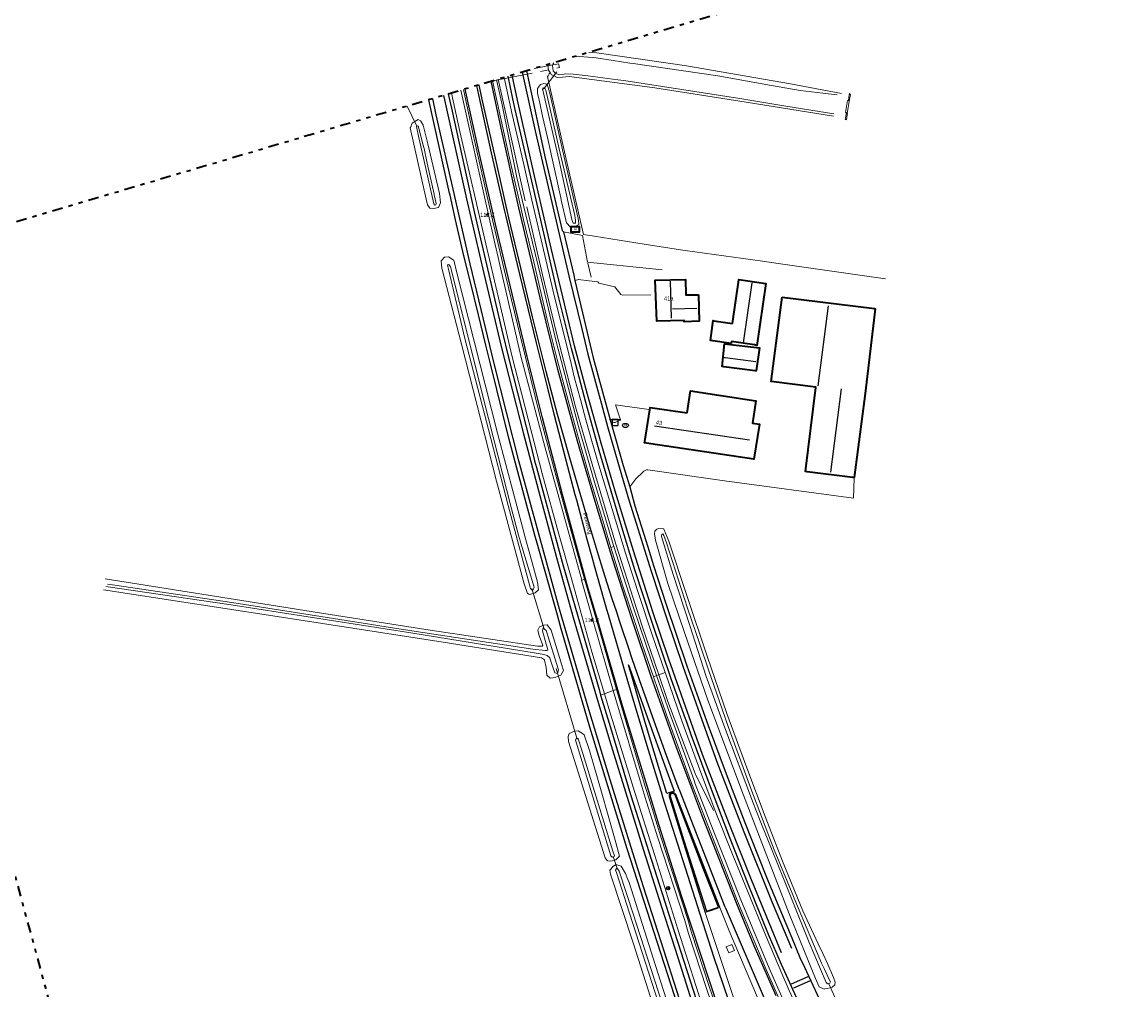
# Model space of a CAD drawing. Header units: metres. Extents: x 169249 to 194689, y 406250 to 412203.
# Tile 164 of 256: x 178992 to 179257, y 408309 to 408542. Entities that reach past the tile are written whole.
import ezdxf
from ezdxf.enums import TextEntityAlignment as Align

# ---------------------------------------------------------------- set-up
doc = ezdxf.new("R2010")
doc.units = ezdxf.units.M
doc.linetypes.add('BGT_NLCS_N264$0$AL-TEKENBLADGRENS', pattern=[11.5, 2.5, -1.5, 1, -1.5, 1, -1.5, 2.5])
doc.linetypes.add('BGT_NLCS_N264$0$AM-AS', pattern=[16, 10, -2, 2, -2])
doc.layers.get('0').update_dxf_attribs({"linetype": 'CONTINUOUS'})
for name, color, linetype, lineweight in [('BGT_NLCS_N264$0$B-WE-AM-AS_KUNSTWERK_DUIKER-GV', 252, 'BGT_NLCS_N264$0$AM-AS', 18), ('BGT_NLCS_N264$0$B-WE-BV-GELEIDECONSTRUCTIE-G', 252, 'CONTINUOUS', 18), ('BGT_NLCS_N264$0$B-WE-GW-WATERGANG_INSTEEK-G', 252, 'CONTINUOUS', 18), ('BGT_NLCS_N264$0$B-WE-GW-WATERGANG_SLOOT_BODEM-G', 252, 'CONTINUOUS', 18), ('BGT_NLCS_N264$0$B-WE-GW-WATERGANG_WATERLIJN-G', 252, 'CONTINUOUS', 18), ('BGT_NLCS_N264$0$B-WE-IE-TERREINAFSCHEIDING_KUNSTMATIG_HEKWERK-G', 252, 'BGT_NLCS_N264$0$IE-TERREINAFSCHEIDING-KUNSTMATIG', 18), ('BGT_NLCS_N264$0$B-WE-KW-KUNSTWERK_DUIKER-G', 252, 'CONTINUOUS', 18), ('BGT_NLCS_N264$0$B-WE-KW-KUNSTWERK_SLUIS-G', 252, 'CONTINUOUS', 18), ('BGT_NLCS_N264$0$B-WE-OG-TOPOGRAFIE_BEBOUWING-G', 252, 'CONTINUOUS', 35), ('BGT_NLCS_N264$0$B-WE-OG-TOPOGRAFIE_WEG_BERM-GV', 252, 'CONTINUOUS', 18), ('BGT_NLCS_N264$0$B-WE-OG-TOPOGRAFIE_WEG_VERHARD-G', 252, 'CONTINUOUS', 18), ('BGT_NLCS_N264$0$B-WE-VW-BEWEGWIJZERING_DRAAGCONSTRUCTIE-S', 252, 'CONTINUOUS', 25), ('BGT_NLCS_N264$0$B-WE-VW-VERKEERSTEKEN_BORD-S', 252, 'CONTINUOUS', 25), ('BGT_NLCS_N264$0$X-XX-AL-TEKENBLADGRENS-G', 252, 'BGT_NLCS_N264$0$AL-TEKENBLADGRENS', 35), ('X-XX-AL-REFERENTIE-G', 7, 'CONTINUOUS', 18)]:
    doc.layers.add(name, color=color, linetype=linetype, lineweight=lineweight)
for name, color, linetype in [('BGT_NLCS_N264$0$B-WE-IE-MEUBILAIR_WEGMEUBILAIR-S', 252, 'CONTINUOUS'), ('BGT_NLCS_N264$0$B-WE-KG-KADASTRAAL_NOK-G', 252, 'CONTINUOUS'), ('BGT_NLCS_N264$0$B-WE-KL-WATER_BRANDLEIDING_PUT-S', 252, 'CONTINUOUS'), ('BGT_NLCS_N264$0$B-WE-OG-TOPOGRAFIE_WEG_RIJWEG-G', 252, 'CONTINUOUS'), ('BGT_NLCS_N264$0$B-WE-OG-TOPOGRAFIE_WEG_VERKEERSEILAND-GV', 252, 'CONTINUOUS'), ('BGT_NLCS_N264$0$B-WE-VW-MARKERING-G', 252, 'CONTINUOUS'), ('BGT_NLCS_N264$0$Label_Nummeraanduidingreeks', 252, 'CONTINUOUS'), ('BGT_NLCS_N264$0$Label_Openbareruimte', 252, 'CONTINUOUS'), ('BGT_NLCS_N264$0$Label_Puntobject', 252, 'CONTINUOUS')]:
    doc.layers.add(name, color=color, linetype=linetype)
doc.styles.add('BGT_NLCS_N264$0$NLCS-ISO', font='NLCS-ISO.ttf')
doc.styles.add('BGT_NLCS_N264$0$STANDARD', font='txt')
doc.linetypes.add('BGT_NLCS_N264$0$IE-TERREINAFSCHEIDING-KUNSTMATIG', pattern='A,4,[82,NLCS.SHX,S=0.75,R=90,X=0,Y=0],4,-2', length=10)

# ---------------------------------------------------------------- blocks, each defined once
blk = doc.blocks.new('BGT_NLCS_N264$0$SIE-WEG_WEGWIJZER-SO')
for q in [(-0.29, -0.29), (0, 0.41), (0.29, -0.29)]:
    blk.add_line((0, 0), q)
blk.add_circle((0, 0), 0.413)
blk = doc.blocks.new('BGT_NLCS_N264$0$SVW-VERKEERSTEKEN_BORD_ANWB-SO')
blk.add_line((-1.375, 0), (1.375, 0))
at = {"flags": 128}
blk.add_lwpolyline([(-0.75, 0), (-0.75, -1.5), (0.75, -1.5), (0.75, 0)], close=True, dxfattribs=at)
blk = doc.blocks.new('BGT_NLCS_N264$0$SRI-TERREINKAST-SO')
at = {"ltscale": 0.1}
h = blk.add_hatch(color=256, dxfattribs=at)
h.paths.add_polyline_path([(1.16, 0.64), (-1.01, 0.64), (-1.01, -0.71), (1.16, -0.71)])
h.paths.add_polyline_path([(1.01, 0.49), (-0.86, 0.49), (-0.86, -0.56), (1.01, -0.56)], flags=16)
at = {"flags": 128}
for points in [[(1.16, 0.64), (-1.01, 0.64), (-1.01, -0.71), (1.16, -0.71)], [(1.01, 0.49), (-0.86, 0.49), (-0.86, -0.56), (1.01, -0.56)]]:
    blk.add_lwpolyline(points, close=True, dxfattribs=at)
at = {"style": 'BGT_NLCS_N264$0$NLCS-ISO'}
blk.add_text('RI', height=0.6, dxfattribs=at).set_placement((-0.26, -0.29))
blk = doc.blocks.new('BGT_NLCS_N264$0$SIE-WEG_STRAATPOT_BRANDKRAAN-SO')
blk.add_ellipse((0, 0), major_axis=(-0.729, 0), ratio=0.685994)
at = {"style": 'BGT_NLCS_N264$0$NLCS-ISO'}
blk.add_text('BR', height=0.4, dxfattribs=at).set_placement((-0.3, -0.15))
blk = doc.blocks.new('BGT_NLCS_N264$0$SIE-WEG_PAAL_ALGEMEEN_TYPE_02-SO')
at = {"ltscale": 0.5}
h = blk.add_hatch(color=256, dxfattribs=at)
h.paths.add_polyline_path([(0, 0), (0.1875, 0, 0.41421356), (0, 0.1875)])
h.paths.add_polyline_path([(0, -0.1875), (0, 0), (-0.1875, 0, 0.41421356)])
for p, q in [((-0.1875, 0), (0.1875, 0)), ((0, -0.1875), (0, 0.1875))]:
    blk.add_line(p, q, dxfattribs=at)
blk.add_circle((0, 0), 0.1875, dxfattribs=at)
blk = doc.blocks.new('BGT_NLCS_N264')
at = {"layer": 'BGT_NLCS_N264$0$B-WE-AM-AS_KUNSTWERK_DUIKER-GV'}
blk.add_polyline3d([(179104.37, 408527.47, 15.35), (179120.68, 408530.73, 16.33), (179120.5, 408531.67, 16.3), (179114.63, 408530.51, 15.96)], dxfattribs=at)
at = {"layer": 'BGT_NLCS_N264$0$B-WE-BV-GELEIDECONSTRUCTIE-G'}
for points in [[(179105.99, 408527.95, 18.13), (179108.05, 408518.58, 18.16), (179112.46, 408498.77, 18.18)], [(179112.85, 408497.29, 18.22), (179116.64, 408481.02, 18.16), (179119.89, 408467.36, 18.33), (179124.58, 408449.36, 18.18), (179128.74, 408434.99, 18.2), (179134.27, 408416.39, 18.19), (179140.52, 408396.71, 18.24), (179144.52, 408384.98, 18.17)], [(179144.52, 408384.98, 18.17), (179146.71, 408378.56, 18.13), (179153.28, 408361.32, 18.09), (179157.67, 408352.46, 18.03)]]:
    blk.add_polyline3d(points, dxfattribs=at)
at = {"layer": 'BGT_NLCS_N264$0$B-WE-GW-WATERGANG_INSTEEK-G'}
for points in [[(179127.77, 408534.4, 17.26), (179129.67, 408534.28, 17.28), (179151.18, 408531.15, 17.3), (179176.11, 408526.82, 17.14), (179188.39, 408524.56, 17)], [(179118.45, 408529.6, 17.17), (179118.1, 408530.16, 17.18), (179117.95, 408531.29, 17.21), (179118, 408531.51, 17.21)], [(179186.48, 408519.09, 17.12), (179165.49, 408522.47, 17.1), (179143.63, 408525.89, 17.23), (179123.06, 408528.6, 17.14), (179121.44, 408528.45, 17.15), (179120.18, 408528.34, 17.15), (179119.41, 408528.73, 17.15), (179118.8, 408529.04, 17.16), (179118.45, 408529.6, 17.17)], [(179118.11, 408525.63, 17.52), (179118.4, 408524.62, 17.5), (179121.43, 408511, 17.47), (179125.2, 408494.5, 17.68), (179125.32, 408493.38, 17.76), (179125.35, 408493.05, 17.78), (179124.32, 408492.49, 17.81), (179123.33, 408492.42, 17.74), (179122.38, 408493.47, 17.72), (179121.23, 408498.62, 17.79), (179121.04, 408499.51, 17.79), (179117.85, 408513.99, 17.83), (179116.67, 408519.05, 17.78), (179115.91, 408522.57, 17.71), (179115.47, 408524.58, 17.66), (179115.47, 408524.68, 17.66), (179115.44, 408525.71, 17.64), (179115.89, 408526.34, 17.64), (179116.16, 408526.71, 17.64), (179116.94, 408526.93, 17.65), (179117.78, 408526.78, 17.55), (179118.11, 408525.63, 17.52)], [(179091.96, 408500.49, 17.85), (179092.19, 408498.26, 17.87), (179091.65, 408497.16, 17.82), (179090.58, 408496.89, 17.74), (179089.66, 408497, 17.67), (179089.64, 408497, 17.67), (179089.46, 408497.24, 17.66), (179089.03, 408497.82, 17.64), (179088.71, 408499.18, 17.61), (179084.88, 408516.25, 17.47), (179084.94, 408516.4, 17.47), (179085.36, 408517.41, 17.46), (179086.82, 408518.29, 17.56), (179087.37, 408517.93, 17.73), (179087.48, 408517.86, 17.76), (179088.03, 408516.89, 17.73), (179089.15, 408512.45, 17.77), (179091.96, 408500.49, 17.85)], [(179095.35, 408484.49, 17.64), (179096.12, 408481.51, 17.67), (179105.87, 408443.02, 17.79), (179111.84, 408420.45, 17.84), (179112.42, 408418.27, 17.85), (179114.21, 408411.67, 17.78), (179115.4, 408407.25, 17.74), (179115.66, 408405.39, 17.73), (179114.89, 408404.65, 17.6), (179113.6, 408404.28, 17.48), (179113.38, 408404.39, 17.46), (179113.28, 408404.44, 17.45), (179113.06, 408404.55, 17.43), (179112.21, 408406.84, 17.54), (179105.59, 408431.51, 17.41), (179097.2, 408464.4, 17.37), (179092.49, 408482.59, 17.59), (179092.35, 408484.34, 17.61), (179092.42, 408484.43, 17.61), (179093.1, 408485.26, 17.62), (179094.1, 408485.34, 17.62), (179095.22, 408484.58, 17.64), (179095.35, 408484.49, 17.64)], [(179175.8, 408327.65, 17.6), (179170.86, 408340.49, 17.63), (179164.84, 408356.1, 17.64), (179156.3, 408378.94, 17.73), (179150.73, 408395.16, 17.76), (179146.71, 408406.89, 17.76), (179143.73, 408417.34, 17.69), (179143.51, 408418.86, 17.61), (179143.6, 408419.49, 17.58), (179144.05, 408419.98, 17.46), (179144.53, 408420.08, 17.35), (179145.74, 408420, 17.28), (179145.77, 408419.93, 17.27), (179146.14, 408419, 17.18), (179146.99, 408417.11, 17.13), (179151.29, 408404.05, 17.12), (179156.13, 408389.45, 17.15), (179160.88, 408375.73, 17.17), (179165.66, 408362.71, 17.18), (179170.07, 408350.96, 17.19), (179174.21, 408340.26, 17.15), (179179.08, 408328.39, 17.08), (179182.8, 408320.42, 17.18), (179183.89, 408318.09, 17.21), (179184.93, 408315.86, 17.23), (179186.44, 408312.33, 17.23), (179186.84, 408311.22, 17.3), (179186.82, 408310.58, 17.32), (179186.14, 408310.05, 17.39), (179185.02, 408309.73, 17.41), (179184.4, 408309.61, 17.46), (179184.21, 408309.57, 17.48), (179183.05, 408310.08, 17.55), (179182.17, 408312.08, 17.75), (179175.8, 408327.65, 17.6)], [(179011.7, 408408.05, 17.66), (179056.06, 408400.98, 17.44), (179063.11, 408399.88, 17.43), (179089.68, 408395.74, 17.37), (179100.93, 408394.06, 17.44), (179115.42, 408391.9, 17.53), (179115.81, 408391.9, 17.54), (179116.59, 408391.91, 17.56), (179116.71, 408392.15, 17.58), (179115.85, 408394.35, 17.6), (179115.53, 408395.73, 17.59), (179115.92, 408396.53, 17.59), (179115.94, 408396.54, 17.59), (179116.96, 408396.95, 17.59), (179117.76, 408396.98, 17.61), (179118.72, 408395.72, 17.65), (179121.28, 408387.29, 17.7), (179121.67, 408386.01, 17.82), (179121.03, 408384.9, 17.82), (179119.82, 408384.45, 17.77), (179119.64, 408384.38, 17.77), (179119.12, 408384.29, 17.72), (179118.51, 408384.19, 17.67), (179117.66, 408384.95, 17.53), (179117.5, 408386.79, 17.47), (179117.15, 408388.55, 17.46), (179117.14, 408388.62, 17.46), (179116.42, 408389.11, 17.45), (179092.78, 408392.82, 17.53), (179057.14, 408398.38, 17.54), (179011.33, 408405.38, 17.53)], [(179122.9, 408369.01, 17.66), (179122.81, 408370.22, 17.68), (179123.06, 408370.94, 17.73), (179123.07, 408370.94, 17.73), (179124.29, 408371.5, 17.84), (179125.21, 408371.54, 17.85), (179125.86, 408371.12, 17.87), (179126.24, 408370.88, 17.87), (179126.65, 408370.61, 17.88), (179127.91, 408366.87, 17.91), (179130.7, 408357.14, 17.9), (179134.09, 408345.34, 17.89), (179135.11, 408341.44, 17.79), (179134.25, 408340.62, 17.66), (179133, 408340.29, 17.63), (179132.33, 408340.38, 17.63), (179132.2, 408340.39, 17.63), (179132.17, 408340.4, 17.63), (179131.67, 408341.07, 17.63), (179122.9, 408369.01, 17.66)], [(179150.34, 408283.32, 17.4), (179138.42, 408320.7, 17.72), (179132.95, 408337.13, 17.65), (179132.83, 408338.13, 17.61), (179133.1, 408338.47, 17.6), (179133.5, 408338.98, 17.59), (179133.69, 408339.09, 17.6), (179134.33, 408339.46, 17.61), (179134.69, 408339.34, 17.65), (179135.55, 408339.04, 17.74), (179136.54, 408337.32, 17.87), (179137.1, 408335.89, 17.85), (179137.4, 408335.14, 17.85), (179144.34, 408313.46, 17.88), (179149.19, 408298.29, 17.9)]]:
    blk.add_polyline3d(points, dxfattribs=at)
at = {"layer": 'BGT_NLCS_N264$0$B-WE-GW-WATERGANG_SLOOT_BODEM-G'}
for points in [[(179117.2, 408525.8, 17.03), (179117.42, 408525.36, 17.03), (179120.89, 408510.2, 17.1), (179124.36, 408495.22, 17.39), (179124.5, 408494.64, 17.38), (179124.59, 408494.22, 17.37), (179124.53, 408493.43, 17.39), (179124.03, 408493.39, 17.38), (179123.74, 408494.07, 17.38), (179123.7, 408494.26, 17.38), (179121.08, 408506.1, 17.18), (179120.52, 408508.65, 17.13), (179116.81, 408524.97, 17.06), (179116.75, 408525.22, 17.05), (179116.67, 408525.57, 17.04), (179116.9, 408525.85, 17.03), (179117.2, 408525.8, 17.03)], [(179086.9, 408514.26, 16.66), (179086.46, 408516.21, 16.66), (179086.41, 408516.57, 16.66), (179086.54, 408516.75, 16.66), (179086.86, 408516.7, 16.66), (179086.92, 408516.46, 16.66), (179088.12, 408511.82, 16.67), (179088.23, 408511.31, 16.67), (179089, 408507.77, 16.68), (179090.63, 408500.33, 16.71), (179090.66, 408500.19, 16.71), (179091.13, 408498.09, 16.7), (179091.03, 408497.82, 16.7), (179090.76, 408497.75, 16.7), (179090.62, 408497.96, 16.7), (179090.58, 408498.02, 16.7), (179086.9, 408514.26, 16.66)], [(179094.17, 408483.47, 16.72), (179094.18, 408483.47, 16.72), (179094.54, 408482.92, 16.72), (179103.67, 408446.51, 16.84), (179109.24, 408424.85, 16.88), (179110.86, 408418.55, 16.89), (179111.93, 408415.02, 16.87), (179114.11, 408407.86, 16.82), (179114.67, 408406.03, 16.81), (179114.43, 408405.39, 16.79), (179114.13, 408405.34, 16.79), (179113.72, 408405.72, 16.79), (179110.96, 408416.07, 16.75), (179108.42, 408425.65, 16.72), (179103.66, 408443.87, 16.71), (179097.99, 408465.75, 16.73), (179094.06, 408482.33, 16.71), (179093.83, 408483.33, 16.72), (179093.82, 408483.39, 16.72), (179094.01, 408483.43, 16.72), (179094.17, 408483.47, 16.72)], [(179166.61, 408357.72, 16.62), (179172.26, 408343.03, 16.66), (179176.67, 408332.23, 16.64), (179177.58, 408330.02, 16.64), (179183.61, 408315.78, 16.59), (179184.2, 408314.51, 16.57), (179185.36, 408312.01, 16.54), (179185.74, 408311.29, 16.52), (179185.62, 408311.03, 16.52), (179185.01, 408310.83, 16.52), (179184.74, 408311.14, 16.51), (179180.66, 408320.76, 16.56), (179176.53, 408330.95, 16.56), (179174.44, 408336.11, 16.56), (179169, 408349.56, 16.57), (179167.79, 408352.57, 16.57), (179167.25, 408354.02, 16.57), (179160.18, 408372.91, 16.51), (179157.37, 408380.66, 16.51), (179155.94, 408384.59, 16.51), (179151.97, 408396.87, 16.5), (179148, 408409.1, 16.53), (179145.21, 408418.21, 16.55), (179145.22, 408418.27, 16.55), (179145.24, 408418.74, 16.56), (179145.55, 408418.83, 16.56), (179145.75, 408418.45, 16.56), (179146.38, 408416.65, 16.56), (179151.41, 408401.02, 16.56), (179154.36, 408392.37, 16.56), (179156.46, 408386.22, 16.56), (179161.19, 408372.63, 16.61), (179166.61, 408357.72, 16.62)], [(179012.28, 408406.74, 16.91), (179013.45, 408406.57, 16.91), (179042.11, 408402.33, 16.89), (179075.15, 408397.14, 16.92), (179079.57, 408396.45, 16.92), (179085.28, 408395.58, 16.9), (179114.32, 408391.16, 16.82), (179117.25, 408390.8, 16.7), (179117.27, 408390.8, 16.7), (179117.65, 408390.85, 16.69), (179117.95, 408390.89, 16.68), (179117.74, 408391.65, 16.66), (179117.54, 408392.38, 16.65), (179116.65, 408395.56, 16.7), (179116.73, 408395.97, 16.67), (179116.73, 408395.99, 16.66), (179116.79, 408396.29, 16.64), (179117.05, 408396.05, 16.64), (179117.23, 408395.89, 16.63), (179117.48, 408395.66, 16.63), (179120.5, 408386.2, 16.61), (179120.23, 408385.32, 16.61), (179119.59, 408385.47, 16.61), (179119.42, 408385.97, 16.61), (179119.29, 408386.37, 16.61), (179118.4, 408389.03, 16.63), (179118.38, 408389.05, 16.63), (179117.75, 408389.62, 16.65), (179117.54, 408389.68, 16.65), (179116.52, 408389.93, 16.66), (179115.14, 408390.16, 16.67), (179085.03, 408395.09, 16.85), (179041.91, 408401.83, 16.83), (179011.89, 408406.2, 16.85)], [(179125.27, 408369.39, 16.49), (179125.97, 408367.14, 16.5), (179133.54, 408342.67, 16.53), (179133.91, 408341.56, 16.51), (179133.83, 408341.39, 16.5), (179133.82, 408341.36, 16.5), (179133.34, 408341.23, 16.5), (179133.02, 408341.54, 16.5), (179124.69, 408368.8, 16.48), (179124.57, 408369.34, 16.48), (179124.83, 408369.85, 16.49), (179125.08, 408369.71, 16.49), (179125.2, 408369.65, 16.49), (179125.27, 408369.39, 16.49)], [(179134.66, 408338.44, 16.41), (179135.04, 408337.88, 16.41), (179135.11, 408337.65, 16.41), (179138.36, 408327.62, 16.43), (179147, 408300.9, 16.47), (179153.15, 408281.22, 16.22), (179153.17, 408281.13, 16.22), (179153.45, 408279.9, 16.21), (179153.6, 408279.29, 16.21), (179153.21, 408278.91, 16.19), (179153.01, 408279.02, 16.19), (179152.84, 408279.36, 16.19), (179152.49, 408280.07, 16.18), (179148.3, 408294.25, 16.27), (179137.54, 408327.79, 16.4), (179134.37, 408337.52, 16.42), (179134.16, 408338.15, 16.42), (179134.43, 408338.55, 16.42), (179134.66, 408338.44, 16.41)]]:
    blk.add_polyline3d(points, dxfattribs=at)
at = {"layer": 'BGT_NLCS_N264$0$B-WE-GW-WATERGANG_WATERLIJN-G'}
for points in [[(179124.62, 408533.47, 16.74), (179129.52, 408533.07, 16.74), (179133.57, 408532.45, 16.72), (179137.57, 408531.83, 16.7), (179138.36, 408531.7, 16.69), (179158.68, 408528.75, 16.62), (179171.59, 408526.48, 16.59), (179178.43, 408525.28, 16.58), (179183.88, 408524.6, 16.56), (179187.32, 408524.17, 16.54)], [(179186.58, 408519.62, 16.6), (179175.02, 408521.51, 16.59), (179163.96, 408523.32, 16.59), (179136.16, 408527.65, 16.58), (179134.68, 408527.84, 16.59), (179127.54, 408528.75, 16.65), (179124.08, 408529.2, 16.68), (179122.24, 408529.21, 16.74), (179121.81, 408529.14, 16.74), (179120.78, 408528.98, 16.75), (179119.79, 408529.33, 16.74), (179119.16, 408529.97, 16.73), (179119.02, 408531.22, 16.73), (179119.24, 408531.88, 16.73)]]:
    blk.add_polyline3d(points, dxfattribs=at)
at = {"layer": 'BGT_NLCS_N264$0$B-WE-IE-TERREINAFSCHEIDING_KUNSTMATIG_HEKWERK-G'}
blk.add_polyline3d([(179198.95, 408480.08, 17.33), (179173.15, 408483.76, 17.38), (179169.39, 408484.29, 17.38), (179150.84, 408486.87, 17.38), (179149.75, 408487.02, 17.38), (179141.04, 408488.4, 17.43), (179129.03, 408490.3, 17.51), (179126.45, 408490.71, 17.52), (179122.05, 408509.82, 17.4), (179118.01, 408527.92, 17.44), (179117.87, 408528.58, 17.44), (179117.98, 408528.77, 17.39), (179118, 408528.8, 17.38), (179118.24, 408529.23, 17.27), (179118.45, 408529.6, 17.17)], dxfattribs=at)
at = {"layer": 'BGT_NLCS_N264$0$B-WE-KG-KADASTRAAL_NOK-G'}
for p, q in [((179147.58, 408470.58, 22.62), (179147.38, 408479.5, 22.62)), ((179164.85, 408464.67, 21.38), (179166.93, 408479.07, 21.25)), ((179147.82, 408472.87, 22.62), (179153.65, 408472.99, 22.62)), ((179182.8, 408454.36, 24.62), (179185.3, 408473.58, 24.52)), ((179188.34, 408453.62, 21.49), (179185.74, 408433.6, 21.5)), ((179166.27, 408441.31, 24.45), (179143.55, 408444.65, 24.45))]:
    blk.add_line(p, q, dxfattribs=at)
blk.add_polyline3d([(179160.21, 408461.18, 21.39), (179160.44, 408461.16, 21.39), (179167.81, 408460.22, 21.39)], dxfattribs=at)
at = {"layer": 'BGT_NLCS_N264$0$B-WE-KW-KUNSTWERK_DUIKER-G'}
for p, q in [((179119.36, 408531.61, 16.56), (179119.16, 408531.85, 16.56)), ((179120.1, 408529.76, 16.43), (179116.86, 408525.54, 16.45)), ((179086.43, 408516.83, 16.5), (179084.16, 408521.48, 16.52)), ((179114.11, 408405.7, 16.6), (179117.02, 408395.92, 16.5)), ((179124.93, 408369.54, 16.18), (179119.88, 408386.49, 16.16)), ((179133.6, 408341.41, 16.29), (179134.55, 408338.53, 16.21)), ((179185.35, 408310.81, 16.21), (179194.53, 408290.4, 16.28))]:
    blk.add_line(p, q, dxfattribs=at)
at = {"layer": 'BGT_NLCS_N264$0$B-WE-KW-KUNSTWERK_SLUIS-G'}
blk.add_polyline3d([(179189.35, 408519.99, 17.06), (179189.79, 408522.83, 17.05), (179190.03, 408522.79, 17.04), (179190.15, 408523.64, 17.05), (179190.27, 408524.49, 17.05), (179190.52, 408524.22, 17.05), (179190.42, 408523.6, 17.05), (179189.75, 408519.69, 17.05), (179189.8, 408519.66, 17.04), (179189.76, 408519.43, 17.04), (179189.59, 408518.24, 17.02), (179189.59, 408518.23, 17.02), (179189.29, 408518.28, 17.02), (179189.29, 408518.29, 17.03), (179189.47, 408519.48, 17.05), (179189.5, 408519.71, 17.05), (179189.61, 408519.93, 17.05), (179189.35, 408519.99, 17.06)], dxfattribs=at)
at = {"layer": 'BGT_NLCS_N264$0$B-WE-OG-TOPOGRAFIE_BEBOUWING-G'}
for points in [[(179154.08, 408476.23, 20.26), (179154.23, 408469.87, 20.27), (179150.65, 408469.72, 20.25), (179150.65, 408470.05, 20.64), (179144.04, 408469.87, 20.33), (179143.71, 408479.73, 20.33), (179150.94, 408479.87, 20.24), (179151.02, 408476.2, 20.26), (179154.08, 408476.23, 20.26)], [(179162.19, 408469.36, 19.88), (179163.72, 408479.82, 19.87), (179163.73, 408479.88, 19.87), (179170.24, 408478.93, 19.77), (179168.08, 408464.08, 19.88), (179167.53, 408464.17, 19.89), (179161.98, 408464.98, 20.01), (179161.96, 408464.84, 19.98), (179161.91, 408464.5, 19.92), (179156.91, 408465.23, 19.92), (179157.62, 408470.01, 19.93), (179157.72, 408469.99, 19.92), (179162.19, 408469.36, 19.88)], [(179174.11, 408475.68, 20.62), (179196.3, 408472.89, 20.71), (179196.48, 408472.87, 20.71), (179194.06, 408452.55, 19.76), (179191.43, 408432.35, 19.76), (179191.11, 408432.39, 19.76), (179180.16, 408433.72, 19.83), (179179.76, 408433.77, 19.83), (179182.24, 408453.97, 24.26), (179182.25, 408454.02, 24.27), (179171.51, 408455.37, 20.65), (179171.47, 408455.37, 20.64), (179174.11, 408475.68, 20.62), (179174.11, 408475.68, 20.62)], [(179160.14, 408458.93, 19.73), (179159.72, 408458.99, 19.73), (179160.33, 408464.44, 19.73), (179168.69, 408463.51, 19.73), (179167.89, 408457.95, 19.73), (179167.66, 408457.97, 19.73), (179160.14, 408458.93, 19.73)], [(179151.33, 408447.91, 20.43), (179152.15, 408453.15, 19.43), (179167.83, 408450.79, 19.43), (179167.02, 408445.42, 20.52), (179168.68, 408445.13, 20.22), (179167.37, 408436.78, 20.29), (179142.6, 408440.47, 20.26), (179141.1, 408440.69, 20.26), (179141.16, 408441.03, 20.26), (179142.36, 408448.61, 20.26), (179142.46, 408449.2, 20.26), (179151.33, 408447.91, 20.43)]]:
    blk.add_polyline3d(points, dxfattribs=at)
at = {"layer": 'BGT_NLCS_N264$0$B-WE-OG-TOPOGRAFIE_WEG_BERM-GV'}
for p, q in [((179133.78, 408415.79, 17.98), (179133.01, 408415.56, 18)), ((179126.07, 408407.7, 18.13), (179126.74, 408407.95, 18.14)), ((179144.52, 408384.98, 17.93), (179146.06, 408385.52, 17.8)), ((179143.26, 408384.54, 17.97), (179144.01, 408384.81, 17.97)), ((179144.01, 408384.81, 17.97), (179144.52, 408384.98, 17.93)), ((179130.59, 408380.15, 0.33), (179131.52, 408380.47, 18)), ((179131.52, 408380.47, 18), (179133.63, 408381.21, 18.15)), ((179133.63, 408381.21, 18.15), (179134.39, 408381.47, 18.15))]:
    blk.add_line(p, q, dxfattribs=at)
for points in [[(179146.06, 408385.52, 17.8), (179142.95, 408394.57, 17.81), (179139.62, 408404.75, 17.83), (179136.57, 408414.17, 17.8), (179133.34, 408424.72, 17.8), (179130.42, 408434.49, 17.89), (179128.65, 408440.5, 17.89), (179127.02, 408446.23, 17.88), (179125.74, 408451.11, 17.88), (179124.32, 408456.17, 17.88), (179123.28, 408460.8, 17.88), (179121.49, 408467.72, 17.86), (179119.14, 408477.4, 17.86), (179116.62, 408488.07, 17.86), (179114.08, 408498.96, 17.86), (179112.2, 408507.14, 17.85), (179109.37, 408519.45, 17.84), (179107.46, 408528.38, 17.86)], [(179126.74, 408407.95, 18.14), (179122.07, 408424.65, 18.16), (179119.14, 408435.52, 18.16), (179116.05, 408446.94, 18.2), (179111.34, 408466.12, 18.18), (179107.75, 408480.93, 18.16), (179104.36, 408495.53, 18.18), (179104.19, 408496.25, 18.18), (179099.93, 408515.01, 18.17), (179097.7, 408525.49, 18.15)], [(179104.64, 408527.55, 17.99), (179106.55, 408518.86, 17.99), (179108.9, 408508.32, 17.99), (179111.44, 408497.16, 18.02), (179112.11, 408494.22, 18.03), (179114.54, 408484.15, 18), (179117.77, 408470.31, 18.04), (179120.12, 408460.71, 18.03), (179122.78, 408450.87, 18.03), (179125.59, 408440.65, 18.02), (179128.18, 408431.71, 18.02), (179130.61, 408423.64, 18.01), (179133.01, 408415.56, 18)], [(179105.61, 408527.84, 17.98), (179106.88, 408522.23, 17.98), (179110.5, 408504.33, 17.98), (179112.19, 408497.33, 17.98), (179115.61, 408483.14, 17.98), (179119.99, 408464.7, 18.02), (179125.29, 408444.64, 18.03), (179129.14, 408431.24, 17.98), (179133.78, 408415.79, 17.98)], [(179094.82, 408524.64, 18.04), (179096.83, 408515.38, 18.05), (179103.27, 408487.38, 18.04), (179105.73, 408476.85, 18.02), (179109.31, 408461.66, 18.08), (179113.22, 408446.33, 18.07), (179116.65, 408433.02, 18.02), (179120.53, 408418.79, 18.02), (179123.65, 408407.79, 17.99), (179128.51, 408390.5, 17.99), (179131.52, 408380.47, 18)], [(179126.07, 408407.7, 18.13), (179117.24, 408439.46, 18.14), (179111.56, 408461.15, 18.16), (179105.01, 408489.33, 18.16), (179103.68, 408495.37, 18.17), (179097.08, 408525.31, 18.19)], [(179133.01, 408415.56, 18), (179135.92, 408406.31, 17.99), (179137.67, 408401.04, 17.99), (179140.57, 408392.33, 17.99), (179143.26, 408384.54, 17.97)], [(179144.01, 408384.81, 17.97), (179141.33, 408392.59, 17.99), (179138.43, 408401.29, 17.99), (179136.68, 408406.55, 17.99), (179133.78, 408415.79, 17.98)], [(179133.63, 408381.21, 18.15), (179133.62, 408381.25, 18.15), (179128.71, 408398.22, 18.14), (179125.98, 408407.68, 18.14), (179126.07, 408407.7, 18.13)], [(179134.39, 408381.47, 18.15), (179129.48, 408398.44, 18.14), (179126.74, 408407.95, 18.14)], [(179199.41, 408258.33, 17.79), (179196.5, 408264.5, 17.77), (179191.43, 408275.12, 17.78), (179186.97, 408284.72, 17.76), (179182.3, 408294.9, 17.76), (179177.17, 408306.25, 17.77), (179175.86, 408309.23, 17.81), (179175.6, 408309.82, 17.82), (179174.27, 408312.72, 17.76), (179170.05, 408322.79, 17.75), (179165.79, 408333.16, 17.76), (179162.28, 408341.72, 17.78), (179158.06, 408352.38, 17.77), (179154.07, 408363.11, 17.75), (179150.08, 408373.95, 17.76), (179146.12, 408385.36, 17.8), (179146.06, 408385.52, 17.8)], [(179131.52, 408380.47, 18), (179131.53, 408380.43, 18), (179133.07, 408375.32, 18), (179138.78, 408356.79, 18.02), (179143.49, 408341.9, 17.99), (179149.09, 408323.92, 18.02), (179155.89, 408302.69, 18.08), (179156.42, 408301.18, 18.09), (179156.71, 408300.28, 18.11), (179157.61, 408297.49, 18.17), (179158.53, 408294.53, 18.04), (179161.96, 408283.07, 18.03), (179166.01, 408269.38, 18)], [(179169.53, 408270.85, 18.23), (179169.51, 408270.89, 18.23), (179161.59, 408293.22, 18.3), (179158.55, 408302.18, 18.29), (179155.98, 408309.74, 18.29), (179151.66, 408322.92, 18.28), (179150.76, 408326.01, 18.2), (179144.3, 408345.84, 18.18), (179141.6, 408354.5, 18.16), (179141.52, 408354.79, 18.16), (179140.53, 408357.96, 18.15), (179134.23, 408379.11, 18.15), (179133.63, 408381.21, 18.15)], [(179211.2, 408164.75, 18.29), (179211.31, 408164.81, 18.29), (179204.13, 408182.95, 18.12), (179195.38, 408204.87, 18.18), (179193.93, 408208.49, 18.19), (179190.93, 408216.01, 18.21), (179180.46, 408243.26, 18.23), (179170.38, 408270.84, 18.23), (179170.27, 408271.16, 18.23), (179162.35, 408293.48, 18.3), (179159.31, 408302.44, 18.29), (179156.74, 408309.99, 18.29), (179152.42, 408323.16, 18.28), (179151.52, 408326.24, 18.2), (179145.06, 408346.08, 18.18), (179142.37, 408354.74, 18.16), (179142.28, 408355.02, 18.16), (179141.29, 408358.19, 18.15), (179135, 408379.34, 18.15), (179134.39, 408381.47, 18.15)], [(179159.17, 408329.14, 18.09), (179157.22, 408328.47, 18.17), (179155.71, 408327.96, 18.23)], [(179155.71, 408327.96, 18.23), (179163.58, 408304.19, 18.19), (179166.74, 408294.63, 18.18), (179174.42, 408272.9, 18.15)], [(179212.73, 408211.33, 18.17), (179212.34, 408212.21, 18.17), (179210.86, 408215.55, 18.16), (179207.42, 408223.36, 18.16), (179201, 408237.31, 18.12), (179194.62, 408250.84, 18.13), (179185.55, 408269.75, 18.11), (179182.51, 408276.28, 18.09), (179177.21, 408287.67, 18.07), (179168.82, 408306.34, 18.06), (179168.02, 408308.11, 18.06), (179161.43, 408323.58, 18.08), (179159.17, 408329.14, 18.09)], [(179160.7, 408319.69, 18.01), (179161.37, 408318.29, 17.98), (179162.71, 408318.84, 18.01), (179162.08, 408320.25, 18), (179160.7, 408319.69, 18.01)]]:
    blk.add_polyline3d(points, dxfattribs=at)
at = {"layer": 'BGT_NLCS_N264$0$B-WE-OG-TOPOGRAFIE_WEG_BERM-GV', "linetype": 'Continuous'}
for points in [[(179143.26, 408384.54, 17.97), (179146.4, 408375.43, 17.95), (179152.17, 408359.61, 17.93), (179152.57, 408358.58, 17.93), (179156.83, 408347.46, 17.89), (179163.45, 408330.68, 17.91), (179170.28, 408314.25, 17.95), (179173.04, 408308.08, 17.95), (179180.18, 408292.11, 17.96), (179195.15, 408260.27, 18.09), (179196.67, 408257.04, 18.11), (179206.24, 408236.67, 18.22), (179214.36, 408218.46, 17.78)], [(179197.39, 408257.39, 18.11), (179195.87, 408260.61, 18.09), (179180.91, 408292.45, 17.96), (179173.77, 408308.4, 17.95), (179171.01, 408314.57, 17.95), (179164.19, 408330.98, 17.91), (179157.57, 408347.75, 17.89), (179153.31, 408358.87, 17.93), (179152.92, 408359.89, 17.93), (179147.16, 408375.7, 17.95), (179144.01, 408384.81, 17.97)]]:
    blk.add_polyline3d(points, dxfattribs=at)
at = {"layer": 'BGT_NLCS_N264$0$B-WE-OG-TOPOGRAFIE_WEG_RIJWEG-G'}
for points in [[(179192.93, 408273.82, 17.77), (179173.95, 408315.51, 17.75), (179170.88, 408322.68, 17.86), (179166.02, 408334.76, 17.91), (179161.49, 408346.09, 17.93), (179157.42, 408356.82, 17.95), (179152.34, 408370.62, 17.96), (179151.08, 408374.12, 17.96), (179150.97, 408374.42, 17.96), (179147.61, 408383.79, 17.95), (179142.9, 408397.78, 17.94), (179138.77, 408410.18, 18.01), (179135.69, 408420.46, 17.98), (179134.57, 408424.19, 17.97), (179130.21, 408438.81, 17.95), (179127.03, 408450.37, 17.98), (179124.61, 408459.46, 17.96), (179123.57, 408463.34, 17.96), (179120.07, 408477.44, 17.98), (179116.73, 408492.01, 17.97), (179114.89, 408500.04, 17.96), (179110.12, 408520.7, 17.9), (179109.54, 408523.23, 17.89), (179108.4, 408528.66, 17.92)], [(179112.77, 408529.96, 17.92), (179113.4, 408526.98, 17.93), (179117.23, 408509.43, 17.94), (179121.37, 408491.66, 17.82), (179121.69, 408491.32, 17.77)], [(179149.16, 408305.3, 18.06), (179143.32, 408323.36, 18.05), (179136.96, 408343.23, 18.03), (179127.97, 408372.44, 18.07), (179127.97, 408372.46, 18.07), (179121.36, 408395.25, 18.09), (179121.23, 408395.7, 18.09), (179120.22, 408399.3, 18.09), (179115.17, 408417.14, 18.07), (179114.88, 408418.17, 18.07), (179108.62, 408441.46, 18.06), (179104.18, 408459.63, 18.03), (179103.08, 408464.12, 18.03), (179101.29, 408471.43, 18.03), (179099.26, 408479.57, 18.02), (179097.77, 408485.53, 18.01), (179097.49, 408486.64, 18), (179095.78, 408494.2, 18.02), (179094.45, 408500.09, 18.04), (179094.33, 408500.6, 18.04), (179090.37, 408518.25, 17.98), (179089.35, 408523.02, 17.99)], [(179094.02, 408524.4, 18.13), (179094.79, 408520.98, 18.13), (179100.36, 408495.83, 18.16), (179106.91, 408467.73, 18.17), (179108.6, 408460.81, 18.17), (179113.72, 408440.4, 18.18), (179114.73, 408436.37, 18.18), (179115.18, 408434.73, 18.18), (179120.91, 408413.8, 18.2), (179121.39, 408412.04, 18.2), (179122.43, 408408.41, 18.19), (179130.2, 408381.47, 18.1), (179130.59, 408380.15, 18.11)], [(179121.69, 408491.32, 17.77), (179124.14, 408480.89, 17.77), (179124.43, 408479.66, 17.77)], [(179124.43, 408479.66, 17.77), (179128.8, 408461.1, 17.93), (179133.02, 408445.67, 17.73)], [(179133.02, 408445.67, 17.73), (179136, 408435.25, 17.83), (179137.6, 408430.1, 17.74)], [(179137.6, 408430.1, 17.74), (179138.79, 408425.59, 17.85), (179141.42, 408417.2, 17.86), (179142.23, 408414.66, 17.86), (179143.31, 408411.27, 17.87), (179146.22, 408402.13, 17.87), (179151.26, 408387.14, 17.81), (179153.66, 408380.46, 17.81), (179156.4, 408372.85, 17.82), (179160.71, 408361.21, 17.85), (179165.17, 408349.55, 17.83), (179168.09, 408342.24, 17.8), (179170.73, 408335.61, 17.77), (179176.44, 408321.89, 17.77), (179178.4, 408317.15, 17.72), (179179.47, 408314.85, 17.72), (179180.99, 408311.59, 17.72), (179183.04, 408307.22, 17.72)], [(179130.59, 408380.15, 18.11), (179132.94, 408372.34, 18.16), (179137.77, 408356.29, 18.26), (179145.96, 408330.51, 18.19), (179146.79, 408327.93, 18.19), (179155.03, 408302.36, 18.19)]]:
    blk.add_polyline3d(points, dxfattribs=at)
at = {"layer": 'BGT_NLCS_N264$0$B-WE-OG-TOPOGRAFIE_WEG_VERHARD-G'}
blk.add_line((179127.52, 408483.79, 17.39), (179128.31, 408480.48, 17.54), dxfattribs=at)
for points in [[(179121.69, 408491.32, 17.77), (179126.21, 408490.42, 17.7), (179127.47, 408484.02, 17.65), (179145.39, 408482.24, 17.48)], [(179142.64, 408476.22, 17.67), (179135.83, 408476.12, 17.62), (179135.42, 408476.29, 17.61), (179134.02, 408478.1, 17.58), (179130.15, 408479, 17.58), (179129.9, 408479.32, 17.58), (179127.87, 408479.56, 17.61), (179125.23, 408479.87, 17.65), (179125.05, 408479.82, 17.68), (179124.43, 408479.66, 17.77)], [(179133.02, 408445.67, 17.73), (179133.74, 408445.6, 17.7), (179134.1, 408445.56, 17.68), (179134.88, 408445.95, 17.67), (179135.24, 408446.13, 17.67), (179135.39, 408446.2, 17.66), (179134.17, 408449.83, 17.51), (179135.82, 408449.6, 17.51), (179142.24, 408448.7, 17.52)], [(179137.6, 408430.1, 17.74), (179139.07, 408432.07, 17.7), (179140.77, 408433.72, 17.65), (179140.92, 408433.86, 17.64), (179141.62, 408434.22, 17.65), (179141.95, 408434.17, 17.64), (179160.29, 408431.53, 17.46), (179191.26, 408427.39, 17.42), (179191.42, 408432.12, 17.42)]]:
    blk.add_polyline3d(points, dxfattribs=at)
at = {"layer": 'BGT_NLCS_N264$0$B-WE-OG-TOPOGRAFIE_WEG_VERKEERSEILAND-GV'}
for points in [[(179159.17, 408329.14, 18.09), (179153.42, 408343.97, 18.14), (179148.66, 408356.25, 18.14), (179148.31, 408356.63, 18.15), (179147.85, 408356.75, 18.15), (179147.63, 408356.7, 18.15), (179147.49, 408356.65, 18.16), (179147.2, 408356.46, 18.16), (179147.06, 408356.19, 18.16), (179147.01, 408355.82, 18.19), (179147.16, 408355.29, 18.2), (179150.84, 408343.37, 18.22), (179155.71, 408327.96, 18.23)], [(179157.15, 408328.65, 18.3), (179158.86, 408329.25, 18.25), (179155.39, 408338.11, 18.27), (179148.54, 408355.95, 18.3), (179148.46, 408356.1, 18.3), (179148.25, 408356.38, 18.31), (179147.99, 408356.49, 18.32), (179147.65, 408356.48, 18.33), (179147.55, 408356.4, 18.34), (179147.39, 408356.27, 18.34), (179147.3, 408355.84, 18.34), (179150.56, 408345.24, 18.39), (179156.02, 408328.26, 18.33), (179157.15, 408328.65, 18.3)]]:
    blk.add_polyline3d(points, dxfattribs=at)
at = {"layer": 'BGT_NLCS_N264$0$B-WE-VW-MARKERING-G'}
for p, q in [((179176.35, 408310.86, 17.84), (179180.4, 408312.61, 17.74)), ((179180.89, 408311.52, 17.76), (179176.84, 408309.78, 17.84))]:
    blk.add_line(p, q, dxfattribs=at)
at = {"layer": 'BGT_NLCS_N264$0$B-WE-VW-MARKERING-G', "linetype": 'Continuous'}
for points in [[(179173.98, 408318.29, 17.76), (179166.77, 408335.76, 17.75), (179161.47, 408349.05, 17.73), (179155.07, 408365.9, 17.72), (179150.93, 408377.41, 17.76), (179146.95, 408388.78, 17.76), (179143.14, 408400.13, 17.77), (179138.44, 408414.77, 17.78), (179134.05, 408429.04, 17.79), (179130.72, 408440.62, 17.84), (179127.43, 408452.25, 17.86), (179124.34, 408463.96, 17.9), (179121.53, 408475.76, 17.95), (179118.7, 408487.41, 17.83), (179114.6, 408505.07, 17.86), (179110.63, 408522.93, 17.87), (179109.34, 408528.94, 17.86)], [(179111.78, 408529.66, 17.82), (179115.05, 408514.82, 17.8), (179119.09, 408497.32, 17.82), (179122.93, 408480.75, 17.82), (179126.04, 408468.03, 17.81), (179127.55, 408461.99, 17.82), (179129.1, 408456.16, 17.85), (179130.7, 408450.3, 17.83), (179132.24, 408444.59, 17.81), (179134.87, 408435.49, 17.82), (179137.3, 408427.23, 17.75), (179139.08, 408421.41, 17.77), (179142.72, 408409.86, 17.75), (179146.45, 408398.41, 17.74), (179150.32, 408387.04, 17.7), (179154.36, 408375.53, 17.71), (179158.5, 408364.12, 17.69), (179164.95, 408347.31, 17.68), (179171.72, 408330.34, 17.68), (179176.41, 408319.37, 17.69)], [(179163.29, 408330.06, 17.95), (179155.14, 408350.75, 17.96), (179152.23, 408358.45, 17.98), (179148.82, 408367.52, 18), (179142.77, 408384.35, 18), (179138.16, 408398.22, 18.02), (179137.29, 408400.92, 18.02), (179133.54, 408412.6, 18.05), (179129.3, 408426.61, 18.05), (179125.07, 408441.05, 18.11), (179120.33, 408458.28, 18.11), (179116.08, 408475.52, 18.07), (179110.99, 408497.05, 18.08), (179110.63, 408498.56, 18.09), (179106.76, 408516.18, 18.07), (179104.31, 408527.45, 18.07)], [(179152, 408299.39, 18.06), (179151.99, 408299.43, 18.06), (179145.72, 408318.89, 18), (179140.88, 408334.14, 17.97), (179138.32, 408342.3, 17.97), (179132.87, 408359.81, 17.97), (179127.76, 408376.64, 17.95), (179124.17, 408389.01, 17.98), (179120.71, 408400.76, 17.98), (179115.8, 408418.54, 17.97), (179111, 408436.37, 18), (179105.08, 408459.75, 18.02), (179099.32, 408483.63, 17.98), (179095.2, 408501.53, 17.98), (179091.15, 408519.39, 17.99), (179090.33, 408523.31, 17.99)], [(179092.87, 408524.06, 18.05), (179093.09, 408523.04, 18.05), (179098.44, 408499.22, 18.04), (179102.56, 408481.32, 18.03), (179106.84, 408463.52, 18.02), (179112.08, 408442.81, 18.07), (179115.96, 408428.06, 18.09), (179119.98, 408413.14, 18.06), (179124.02, 408398.75, 17.98), (179129.21, 408381.04, 17.99), (179132.72, 408369.32, 17.98), (179137.26, 408354.6, 17.99), (179140.9, 408342.9, 17.99), (179144.52, 408331.32, 18.02), (179149.09, 408317.15, 18.02), (179154.4, 408300.42, 18.08), (179154.54, 408299.98, 18.08)]]:
    blk.add_polyline3d(points, dxfattribs=at)
at = {"layer": 'BGT_NLCS_N264$0$B-WE-VW-MARKERING-G'}
for points in [[(179158.96, 408304.72, 18.26), (179150.06, 408331.74, 18.2), (179144.65, 408348.81, 18.22), (179142.79, 408354.9, 18.21), (179135.85, 408377.55, 18.21), (179129.73, 408398.52, 18.2), (179127.47, 408406.26, 18.2), (179121.47, 408428.29, 18.2), (179116.65, 408446.69, 18.25), (179112.94, 408461.39, 18.26), (179105.36, 408493.15, 18.21), (179104.8, 408495.63, 18.22), (179101.37, 408510.67, 18.23), (179098.07, 408525.6, 18.22)], [(179145.4, 408356, 18.11), (179144.05, 408360.42, 18.12), (179142.1, 408366.88, 18.12), (179138.54, 408378.62, 18.12), (179135.74, 408388.1, 18.12), (179132.48, 408399.39, 18.12), (179132.11, 408400.66, 18.12), (179131.46, 408402.95, 18.12), (179129.15, 408411.16, 18.11), (179128.56, 408413.27, 18.12), (179127.38, 408417.46, 18.12), (179124.86, 408426.88, 18.1), (179124.49, 408428.23, 18.11), (179122.2, 408436.77, 18.13), (179119.46, 408447.57, 18.12), (179117.85, 408454.11, 18.14), (179115.2, 408464.69, 18.18), (179110.65, 408483.47, 18.12), (179107.91, 408495.02, 18.12), (179107.63, 408496.28, 18.12), (179104.43, 408510.25, 18.13), (179101.34, 408524.19, 18.12), (179100.86, 408526.43, 18.11)], [(179149.46, 408357.48, 18.03), (179146.43, 408365.6, 18.02), (179143.4, 408373.91, 18.04), (179139.89, 408383.82, 18.04), (179138.17, 408388.85, 18.07), (179137.85, 408389.78, 18.07), (179137.67, 408390.32, 18.07), (179135.11, 408397.96, 18.09), (179134.44, 408400.02, 18.1), (179133.31, 408403.47, 18.1), (179131.71, 408408.52, 18.09), (179130.11, 408413.71, 18.1), (179127.67, 408421.73, 18.1), (179125.68, 408428.55, 18.09), (179123.12, 408437.35, 18.15), (179120.21, 408447.47, 18.14), (179117.49, 408457.77, 18.15), (179114.21, 408470.9, 18.14), (179111.45, 408482.69, 18.13), (179108.58, 408494.65, 18.12), (179108.19, 408496.41, 18.12), (179105.75, 408507.22, 18.1), (179102.12, 408523.46, 18.11), (179101.44, 408526.6, 18.11)], [(179147.41, 408356.82, 18.07), (179146.44, 408356.54, 18.1), (179144.48, 408362.98, 18.09), (179141.58, 408372.54, 18.06), (179141.29, 408373.52, 18.06), (179138.13, 408384.46, 18.06), (179137.28, 408387.39, 18.06), (179142.19, 408373.78, 18.02), (179145.93, 408363.42, 18.05), (179148.24, 408357.05, 18.05), (179147.57, 408356.86, 18.07), (179147.41, 408356.82, 18.07)], [(179160.49, 408329.25, 17.97), (179170.05, 408306.85, 17.97)], [(179162.35, 408303.69, 18.16), (179157.85, 408317.05, 18.19), (179154.49, 408327.52, 18.11), (179150.95, 408338.56, 18.25), (179145.44, 408355.88, 18.11), (179145.4, 408356, 18.11)], [(179160.49, 408329.25, 17.97), (179149.49, 408357.4, 18.03), (179149.46, 408357.48, 18.03)], [(179172.67, 408307.92, 17.98), (179167.42, 408319.92, 17.98), (179163.29, 408330.06, 17.95)]]:
    blk.add_polyline3d(points, dxfattribs=at)
at = {"layer": 'BGT_NLCS_N264$0$X-XX-AL-TEKENBLADGRENS-G'}
blk.add_polyline3d([(184436.25, 410062.73, 0), (184183.19, 410038.13, 0), (183733.57, 409937.98, 0), (183392.76, 409722.85, 0), (183112.62, 409661.02, 0), (181934.11, 409497.18, 0), (181576.04, 409477.91, 0), (181380.5, 409402.69, 0), (181348.09, 409368.87, 0), (179688.8, 408537.47, 0), (179322.33, 408353.85, 0), (179291.54, 408424.26, 0), (179251.73, 408571.13, 0), (178950.57, 408481.9, 0), (179026.57, 408202.55, 0), (178645.17, 408015, 0), (178496.71, 408130.51, 0), (178197.01, 408003.27, 0), (177935.59, 407601.57, 0), (177344.78, 407184.52, 0), (176213.39, 406694.78, 0), (175774.26, 406688.92, 0)], dxfattribs=at)
at = {"layer": 'BGT_NLCS_N264$0$B-WE-IE-MEUBILAIR_WEGMEUBILAIR-S', "color": 7}
for name, p in [('BGT_NLCS_N264$0$SIE-WEG_PAAL_ALGEMEEN_TYPE_02-SO', (179103.39, 408495.42, 18.17)), ('BGT_NLCS_N264$0$SRI-TERREINKAST-SO', (179124.4, 408491.96, 17.77)), ('BGT_NLCS_N264$0$SIE-WEG_PAAL_ALGEMEEN_TYPE_02-SO', (179128.45, 408398.16, 18.18))]:
    blk.add_blockref(name, p, dxfattribs=at)
at = {"layer": 'BGT_NLCS_N264$0$B-WE-KL-WATER_BRANDLEIDING_PUT-S', "color": 7, "linetype": 'Continuous'}
blk.add_blockref('BGT_NLCS_N264$0$SIE-WEG_STRAATPOT_BRANDKRAAN-SO', (179136.55, 408444.86, 17.54), dxfattribs=at)
at = {"layer": 'BGT_NLCS_N264$0$B-WE-VW-BEWEGWIJZERING_DRAAGCONSTRUCTIE-S', "color": 7}
blk.add_blockref('BGT_NLCS_N264$0$SIE-WEG_WEGWIJZER-SO', (179146.77, 408333.8, 18.1), dxfattribs=at)
at = {"layer": 'BGT_NLCS_N264$0$B-WE-VW-VERKEERSTEKEN_BORD-S', "color": 7}
blk.add_blockref('BGT_NLCS_N264$0$SVW-VERKEERSTEKEN_BORD_ANWB-SO', (179134.08, 408446.32, 17.76), dxfattribs=at)
at = {"layer": 'BGT_NLCS_N264$0$Label_Nummeraanduidingreeks', "color": 7, "lineweight": 18, "style": 'BGT_NLCS_N264$0$STANDARD'}
for s, rotation, p in [('41a', 1.3, (179146.92, 408475.33)), ('43', -8.9, (179144.6, 408445.51))]:
    blk.add_text(s, height=1, rotation=rotation, dxfattribs=at).set_placement(p, align=Align.MIDDLE)
at = {"layer": 'BGT_NLCS_N264$0$Label_Openbareruimte', "color": 252, "lineweight": 18, "style": 'BGT_NLCS_N264$0$STANDARD'}
blk.add_text('Peelweg', height=1, rotation=-74.8655, dxfattribs=at).set_placement((179127.35, 408421.3), align=Align.MIDDLE)
at = {"layer": 'BGT_NLCS_N264$0$Label_Puntobject', "lineweight": 18, "style": 'BGT_NLCS_N264$0$STANDARD'}
for s, p in [('112.7', (179103.39, 408495.42, 18.17)), ('112.8', (179128.45, 408398.16, 18.18))]:
    blk.add_text(s, height=1, dxfattribs=at).set_placement(p, align=Align.MIDDLE)

msp = doc.modelspace()

# ---------------------------------------------------------------- block references
at = {"layer": 'X-XX-AL-REFERENTIE-G'}
msp.add_blockref('BGT_NLCS_N264', (0, 0), dxfattribs=at)

doc.saveas('drawing.dxf')
